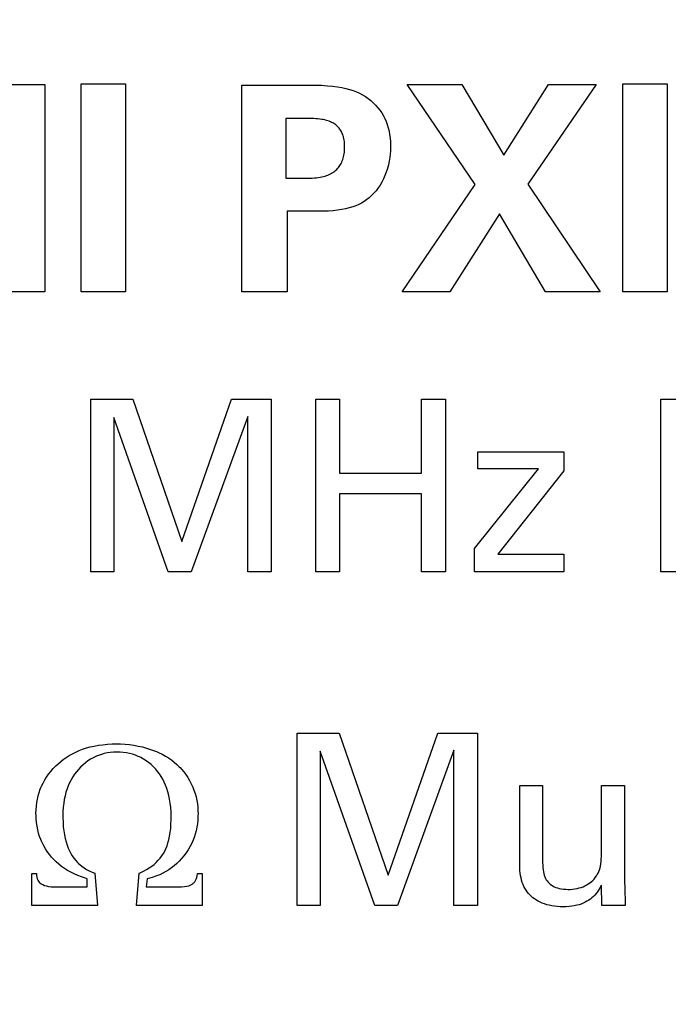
# Model space of a CAD drawing. Header units: inches. Extents: x 0.2 to 16.8, y 0.1 to 10.8.
# Tile 28 of 47: x 4.344 to 4.533, y 7.374 to 7.66. Entities that reach past the tile are written whole.
import ezdxf

# ---------------------------------------------------------------- set-up
doc = ezdxf.new("R2010")
doc.units = ezdxf.units.IN
doc.header["$LTSCALE"] = 0.935
doc.header["$MEASUREMENT"] = 0
doc.layers.get('0').update_dxf_attribs({"linetype": 'CONTINUOUS'})
doc.layers.add('ARTWORK', color=7, linetype='CONTINUOUS')
doc.layers.add('DIMENSIONS', color=7, linetype='CONTINUOUS')
doc.styles.get("Standard").update_dxf_attribs({"font": 'txt', "width": 0.8})
doc.dimstyles.new('DIMSTYLE_2', dxfattribs={"dimtxt": 0.125, "dimasz": 0.18, "dimexe": 0.18, "dimexo": 0.0625, "dimgap": 0.09, "dimtad": 0, "dimtih": 1, "dimtoh": 1, "dimdec": 3, "dimzin": 4, "dimdsep": 46, "dimtxsty": 'STANDARD', "dimblk": '_FILLED', "dimblk1": '_FILLED', "dimblk2": '_FILLED', "dimcen": 0.09, "dimadec": 0, "dimazin": 0, "dimtp": 0.001, "dimtm": 0.001, "dimtfac": 1, "dimtdec": 3, "dimtofl": 0, "dimtmove": 0, "dimatfit": 3, "dimldrblk": '_FILLED', "dimfxl": 1, "dimtolj": 1, "dimtzin": 4, "dimarcsym": 0})

# ---------------------------------------------------------------- blocks, each defined once
blk = doc.blocks.new('*D21')
at = {"layer": 'DIMENSIONS', "color": 2, "linetype": 'CONTINUOUS'}
blk.add_line((4.36747, 7.012), (4.36747, 2.31488), dxfattribs=at)
at = {"layer": 'DIMENSIONS', "color": 2, "linetype": 'CONTINUOUS', "width": 0.8}
for s, p in [(']', (4.42997, 2.15238)), ('1.37', (4.42997, 1.75238)), ('[', (4.42997, 1.65238)), ('.054', (4.42997, 1.12738)), ('10X -', (4.42997, 0.62738))]:
    blk.add_text(s, height=0.125, rotation=90, dxfattribs=at).set_placement(p)
blk = doc.blocks.new('_FILLED')
at = {"color": 0, "linetype": 'BYBLOCK'}
blk.add_solid([(0, 0), (-1, 0.1736), (-1, -0.1736)], dxfattribs=at)
blk = doc.blocks.new('*D22')
at = {"layer": 'DIMENSIONS', "color": 2, "linetype": 'CONTINUOUS'}
blk.add_line((4.70147, 7.012), (4.70147, 2.31488), dxfattribs=at)
at = {"layer": 'DIMENSIONS', "color": 2, "linetype": 'CONTINUOUS', "width": 0.8}
for s, p in [(']', (4.76397, 2.15238)), ('7.11', (4.76397, 1.75238)), ('[', (4.76397, 1.65238)), ('.280', (4.76397, 1.12738)), ('9X ', (4.76397, 0.82738))]:
    blk.add_text(s, height=0.125, rotation=90, dxfattribs=at).set_placement(p)
blk = doc.blocks.new('*D23')
at = {"layer": 'DIMENSIONS', "color": 2, "linetype": 'CONTINUOUS'}
for p, q in [((4.70947, 4.33777), (4.70947, 2.88968)), ((4.70947, 2.88968), (4.88728, 2.61657)), ((4.88728, 2.61657), (4.88728, 2.31488))]:
    blk.add_line(p, q, dxfattribs=at)
at = {"layer": 'DIMENSIONS', "color": 2, "linetype": 'CONTINUOUS', "width": 0.8}
for s, p in [(']', (4.94978, 2.15238)), ('7.32', (4.94978, 1.75238)), ('[', (4.94978, 1.65238)), ('.288', (4.94978, 1.12738))]:
    blk.add_text(s, height=0.125, rotation=90, dxfattribs=at).set_placement(p)

msp = doc.modelspace()

# ---------------------------------------------------------------- linework, layer by layer
at = {"layer": 'ARTWORK', "color": 7, "linetype": 'CONTINUOUS'}
for p, q in [((4.33947, 7.64138), (4.35147, 7.64138)), ((4.35147, 7.64138), (4.35147, 7.58115)), ((4.36204, 7.58115), (4.36204, 7.64155)), ((4.36204, 7.64155), (4.37496, 7.64155)), ((4.37496, 7.64155), (4.37496, 7.58115)), ((4.40878, 7.58115), (4.40878, 7.64122)), ((4.40878, 7.64122), (4.42741, 7.64122)), ((4.42741, 7.64122), (4.42985, 7.64119)), ((4.42985, 7.64119), (4.43185, 7.64113)), ((4.43185, 7.64113), (4.43358, 7.64103)), ((4.43358, 7.64103), (4.43512, 7.64089)), ((4.43512, 7.64089), (4.43651, 7.64071)), ((4.43651, 7.64071), (4.43778, 7.64049)), ((4.43778, 7.64049), (4.43896, 7.64023)), ((4.43896, 7.64023), (4.44005, 7.63993)), ((4.44005, 7.63993), (4.44108, 7.6396)), ((4.44108, 7.6396), (4.44205, 7.63923)), ((4.44205, 7.63923), (4.44296, 7.63881)), ((4.44296, 7.63881), (4.44382, 7.63836)), ((4.47651, 7.61231), (4.45676, 7.64138)), ((4.45676, 7.64138), (4.47268, 7.64138)), ((4.47268, 7.64138), (4.48484, 7.62088)), ((4.48484, 7.62088), (4.49783, 7.64138)), ((4.51166, 7.64138), (4.49183, 7.61239)), ((4.49783, 7.64138), (4.51166, 7.64138)), ((4.51941, 7.58115), (4.51941, 7.64155)), ((4.51941, 7.64155), (4.53232, 7.64155)), ((4.53232, 7.64155), (4.53232, 7.58115)), ((4.44382, 7.63836), (4.44465, 7.63786)), ((4.44465, 7.63786), (4.44543, 7.63732)), ((4.44543, 7.63732), (4.44618, 7.63672)), ((4.44618, 7.63672), (4.4469, 7.63608)), ((4.4469, 7.63608), (4.4476, 7.63539)), ((4.4476, 7.63539), (4.44826, 7.63463)), ((4.44826, 7.63463), (4.44884, 7.63389)), ((4.44884, 7.63389), (4.44937, 7.63311)), ((4.44937, 7.63311), (4.44985, 7.63231)), ((4.42152, 7.63147), (4.42152, 7.61414)), ((4.42802, 7.63147), (4.42152, 7.63147)), ((4.4289, 7.63146), (4.42802, 7.63147)), ((4.42962, 7.63145), (4.4289, 7.63146)), ((4.43026, 7.63142), (4.42962, 7.63145)), ((4.43085, 7.63138), (4.43026, 7.63142)), ((4.43141, 7.63132), (4.43085, 7.63138)), ((4.43193, 7.63125), (4.43141, 7.63132)), ((4.43241, 7.63116), (4.43193, 7.63125)), ((4.43287, 7.63106), (4.43241, 7.63116)), ((4.43331, 7.63095), (4.43287, 7.63106)), ((4.43372, 7.63083), (4.43331, 7.63095)), ((4.43411, 7.63069), (4.43372, 7.63083)), ((4.43448, 7.63054), (4.43411, 7.63069)), ((4.43483, 7.63038), (4.43448, 7.63054)), ((4.43516, 7.63021), (4.43483, 7.63038)), ((4.43547, 7.63002), (4.43516, 7.63021)), ((4.44985, 7.63231), (4.45027, 7.63148)), ((4.45027, 7.63148), (4.45065, 7.63062)), ((4.45065, 7.63062), (4.45098, 7.62973)), ((4.43577, 7.62982), (4.43547, 7.63002)), ((4.43605, 7.62962), (4.43577, 7.62982)), ((4.43631, 7.6294), (4.43605, 7.62962)), ((4.43656, 7.62916), (4.43631, 7.6294)), ((4.43679, 7.62892), (4.43656, 7.62916)), ((4.43701, 7.62866), (4.43679, 7.62892)), ((4.43722, 7.62839), (4.43701, 7.62866)), ((4.43741, 7.6281), (4.43722, 7.62839)), ((4.43759, 7.6278), (4.43741, 7.6281)), ((4.43776, 7.62749), (4.43759, 7.6278)), ((4.43791, 7.62716), (4.43776, 7.62749)), ((4.45098, 7.62973), (4.45126, 7.62881)), ((4.45126, 7.62881), (4.45149, 7.62785)), ((4.45149, 7.62785), (4.45168, 7.62686)), ((4.43805, 7.62681), (4.43791, 7.62716)), ((4.43817, 7.62644), (4.43805, 7.62681)), ((4.43823, 7.62625), (4.43817, 7.62644)), ((4.43828, 7.62606), (4.43823, 7.62625)), ((4.43838, 7.62565), (4.43828, 7.62606)), ((4.43846, 7.62523), (4.43838, 7.62565)), ((4.43852, 7.62478), (4.43846, 7.62523)), ((4.43856, 7.62431), (4.43852, 7.62478)), ((4.45168, 7.62686), (4.45181, 7.62582)), ((4.45181, 7.62582), (4.45189, 7.62475)), ((4.45189, 7.62475), (4.45193, 7.62362)), ((4.43846, 7.62126), (4.43852, 7.62173)), ((4.43852, 7.62173), (4.43856, 7.62223)), ((4.43859, 7.62382), (4.43856, 7.62431)), ((4.43856, 7.62223), (4.43859, 7.62276)), ((4.4386, 7.62331), (4.43859, 7.62382)), ((4.43859, 7.62276), (4.4386, 7.62331)), ((4.4519, 7.62218), (4.45181, 7.62099)), ((4.45193, 7.62339), (4.4519, 7.62218)), ((4.45193, 7.62362), (4.45193, 7.62339)), ((4.43759, 7.61847), (4.43775, 7.61881)), ((4.43775, 7.61881), (4.43791, 7.61917)), ((4.43791, 7.61917), (4.43805, 7.61955)), ((4.43805, 7.61955), (4.43817, 7.61995)), ((4.43817, 7.61995), (4.43828, 7.62036)), ((4.43828, 7.62036), (4.43838, 7.6208)), ((4.43838, 7.6208), (4.43846, 7.62126)), ((4.45155, 7.61913), (4.45132, 7.61802)), ((4.45173, 7.62027), (4.45155, 7.61913)), ((4.45181, 7.62099), (4.45173, 7.62027)), ((4.43515, 7.6158), (4.43546, 7.61601)), ((4.43546, 7.61601), (4.43576, 7.61623)), ((4.43576, 7.61623), (4.43603, 7.61647)), ((4.43603, 7.61647), (4.4363, 7.61671)), ((4.4363, 7.61671), (4.43655, 7.61697)), ((4.43655, 7.61697), (4.43678, 7.61724)), ((4.43678, 7.61724), (4.437, 7.61753)), ((4.437, 7.61753), (4.43721, 7.61783)), ((4.43721, 7.61783), (4.43741, 7.61814)), ((4.43741, 7.61814), (4.43759, 7.61847)), ((4.4507, 7.61589), (4.45031, 7.61489)), ((4.45103, 7.61694), (4.4507, 7.61589)), ((4.45132, 7.61802), (4.45103, 7.61694)), ((4.42152, 7.61414), (4.4277, 7.61414)), ((4.4277, 7.61414), (4.42847, 7.61416)), ((4.42847, 7.61416), (4.42916, 7.61419)), ((4.42916, 7.61419), (4.4298, 7.61423)), ((4.4298, 7.61423), (4.43039, 7.61429)), ((4.43039, 7.61429), (4.43095, 7.61436)), ((4.43095, 7.61436), (4.43148, 7.61445)), ((4.43148, 7.61445), (4.43198, 7.61455)), ((4.43198, 7.61455), (4.43245, 7.61466)), ((4.43245, 7.61466), (4.4329, 7.61479)), ((4.4329, 7.61479), (4.43333, 7.61493)), ((4.43333, 7.61493), (4.43373, 7.61508)), ((4.43373, 7.61508), (4.43411, 7.61524)), ((4.43411, 7.61524), (4.43448, 7.61542)), ((4.43448, 7.61542), (4.43482, 7.6156)), ((4.43482, 7.6156), (4.43515, 7.6158)), ((4.4494, 7.61301), (4.44889, 7.61213)), ((4.44988, 7.61393), (4.4494, 7.61301)), ((4.45031, 7.61489), (4.44988, 7.61393)), ((4.44773, 7.61053), (4.4471, 7.6098)), ((4.44833, 7.61131), (4.44773, 7.61053)), ((4.44889, 7.61213), (4.44833, 7.61131)), ((4.45535, 7.58115), (4.47651, 7.61231)), ((4.49183, 7.61239), (4.51282, 7.58115)), ((4.44426, 7.60739), (4.44352, 7.60695)), ((4.44502, 7.60792), (4.44426, 7.60739)), ((4.44574, 7.60849), (4.44502, 7.60792)), ((4.44644, 7.60912), (4.44574, 7.60849)), ((4.4471, 7.6098), (4.44644, 7.60912)), ((4.42186, 7.60456), (4.42186, 7.58115)), ((4.43072, 7.60456), (4.42186, 7.60456)), ((4.43238, 7.60457), (4.43072, 7.60456)), ((4.43388, 7.60462), (4.43238, 7.60457)), ((4.43526, 7.60472), (4.43388, 7.60462)), ((4.43655, 7.60486), (4.43526, 7.60472)), ((4.43776, 7.60504), (4.43655, 7.60486)), ((4.4389, 7.60527), (4.43776, 7.60504)), ((4.43996, 7.60553), (4.4389, 7.60527)), ((4.44095, 7.60583), (4.43996, 7.60553)), ((4.44187, 7.60617), (4.44095, 7.60583)), ((4.44273, 7.60655), (4.44187, 7.60617)), ((4.44352, 7.60695), (4.44273, 7.60655)), ((4.48358, 7.60381), (4.46918, 7.58115)), ((4.497, 7.58115), (4.48358, 7.60381)), ((4.35147, 7.58115), (4.33372, 7.58115)), ((4.37496, 7.58115), (4.36204, 7.58115)), ((4.42186, 7.58115), (4.40878, 7.58115)), ((4.46918, 7.58115), (4.45535, 7.58115)), ((4.51282, 7.58115), (4.497, 7.58115)), ((4.53232, 7.58115), (4.51941, 7.58115)), ((4.36482, 7.49984), (4.36482, 7.54996)), ((4.36482, 7.54996), (4.37711, 7.54996)), ((4.37711, 7.54996), (4.39127, 7.50865)), ((4.39127, 7.50865), (4.40578, 7.54996)), ((4.40578, 7.54996), (4.41723, 7.54996)), ((4.41723, 7.54996), (4.41723, 7.49984)), ((4.43021, 7.49984), (4.43021, 7.54996)), ((4.43021, 7.54996), (4.43715, 7.54996)), ((4.43715, 7.54996), (4.43715, 7.52844)), ((4.46097, 7.52844), (4.46097, 7.54996)), ((4.46097, 7.54996), (4.46791, 7.54996)), ((4.46791, 7.54996), (4.46791, 7.49984)), ((4.53045, 7.49984), (4.53045, 7.54996)), ((4.53045, 7.54996), (4.54534, 7.54996)), ((4.37155, 7.54468), (4.37155, 7.49984)), ((4.38738, 7.49984), (4.37155, 7.54468)), ((4.41043, 7.54496), (4.39397, 7.49984)), ((4.41043, 7.49984), (4.41043, 7.54496)), ((4.47728, 7.52976), (4.47728, 7.53469)), ((4.47728, 7.53469), (4.50233, 7.53469)), ((4.50233, 7.53469), (4.50233, 7.52913)), ((4.43715, 7.52844), (4.46097, 7.52844)), ((4.4763, 7.50657), (4.49491, 7.52976)), ((4.49491, 7.52976), (4.47728, 7.52976)), ((4.50233, 7.52913), (4.48311, 7.50491)), ((4.43715, 7.52247), (4.43715, 7.49984)), ((4.46097, 7.52247), (4.43715, 7.52247)), ((4.46097, 7.49984), (4.46097, 7.52247)), ((4.4763, 7.49984), (4.4763, 7.50657)), ((4.48311, 7.50491), (4.50233, 7.50491)), ((4.50233, 7.50491), (4.50233, 7.49984)), ((4.37155, 7.49984), (4.36482, 7.49984)), ((4.39397, 7.49984), (4.38738, 7.49984)), ((4.41723, 7.49984), (4.41043, 7.49984)), ((4.43715, 7.49984), (4.43021, 7.49984)), ((4.46791, 7.49984), (4.46097, 7.49984)), ((4.50233, 7.49984), (4.4763, 7.49984)), ((4.5466, 7.49984), (4.53045, 7.49984)), ((4.42477, 7.40287), (4.42477, 7.45299)), ((4.42477, 7.45299), (4.43705, 7.45299)), ((4.43705, 7.45299), (4.45121, 7.41169)), ((4.45121, 7.41169), (4.46572, 7.45299)), ((4.46572, 7.45299), (4.47718, 7.45299)), ((4.47718, 7.45299), (4.47718, 7.40287)), ((4.35951, 7.447), (4.36046, 7.44748)), ((4.36046, 7.44748), (4.36146, 7.44792)), ((4.36146, 7.44792), (4.36249, 7.44831)), ((4.36249, 7.44831), (4.36357, 7.44866)), ((4.36357, 7.44866), (4.36469, 7.44897)), ((4.36469, 7.44897), (4.36586, 7.44923)), ((4.36586, 7.44923), (4.36707, 7.44945)), ((4.36707, 7.44945), (4.36834, 7.44962)), ((4.36834, 7.44962), (4.36966, 7.44975)), ((4.36964, 7.44722), (4.36877, 7.44704)), ((4.37053, 7.44735), (4.36964, 7.44722)), ((4.36966, 7.44975), (4.37104, 7.44982)), ((4.37145, 7.44743), (4.37053, 7.44735)), ((4.37104, 7.44982), (4.37233, 7.44984)), ((4.3724, 7.44745), (4.37145, 7.44743)), ((4.37233, 7.44984), (4.3735, 7.44982)), ((4.37335, 7.44743), (4.3724, 7.44745)), ((4.3743, 7.44735), (4.37335, 7.44743)), ((4.3735, 7.44982), (4.37483, 7.44975)), ((4.37523, 7.44723), (4.3743, 7.44735)), ((4.37483, 7.44975), (4.37613, 7.44963)), ((4.37612, 7.44705), (4.37523, 7.44723)), ((4.37613, 7.44963), (4.3774, 7.44945)), ((4.3774, 7.44945), (4.37864, 7.44922)), ((4.37864, 7.44922), (4.37985, 7.44895)), ((4.37985, 7.44895), (4.38104, 7.44862)), ((4.38104, 7.44862), (4.38221, 7.44825)), ((4.38221, 7.44825), (4.38335, 7.44782)), ((4.38335, 7.44782), (4.38392, 7.44759)), ((4.38392, 7.44759), (4.38448, 7.44735)), ((4.38448, 7.44735), (4.38457, 7.44731)), ((4.38457, 7.44731), (4.38556, 7.44682)), ((4.4315, 7.44772), (4.4315, 7.40287)), ((4.44733, 7.40287), (4.4315, 7.44772)), ((4.47037, 7.448), (4.45392, 7.40287)), ((4.47037, 7.40287), (4.47037, 7.448)), ((4.35525, 7.44398), (4.35603, 7.44467)), ((4.35603, 7.44467), (4.35685, 7.44532)), ((4.35685, 7.44532), (4.3577, 7.44592)), ((4.3577, 7.44592), (4.35859, 7.44649)), ((4.35859, 7.44649), (4.35951, 7.447)), ((4.3633, 7.44435), (4.36259, 7.44375)), ((4.36403, 7.44489), (4.3633, 7.44435)), ((4.36477, 7.44537), (4.36403, 7.44489)), ((4.36553, 7.44581), (4.36477, 7.44537)), ((4.36631, 7.44619), (4.36553, 7.44581)), ((4.36671, 7.44636), (4.36631, 7.44619)), ((4.36711, 7.44652), (4.36671, 7.44636)), ((4.36793, 7.44681), (4.36711, 7.44652)), ((4.36877, 7.44704), (4.36793, 7.44681)), ((4.37698, 7.44682), (4.37612, 7.44705)), ((4.37782, 7.44655), (4.37698, 7.44682)), ((4.37863, 7.44622), (4.37782, 7.44655)), ((4.37903, 7.44604), (4.37863, 7.44622)), ((4.37942, 7.44585), (4.37903, 7.44604)), ((4.38018, 7.44542), (4.37942, 7.44585)), ((4.38093, 7.44495), (4.38018, 7.44542)), ((4.38165, 7.44443), (4.38093, 7.44495)), ((4.38236, 7.44385), (4.38165, 7.44443)), ((4.38556, 7.44682), (4.38651, 7.4463)), ((4.38651, 7.4463), (4.38741, 7.44575)), ((4.38741, 7.44575), (4.38826, 7.44517)), ((4.38826, 7.44517), (4.38906, 7.44455)), ((4.38906, 7.44455), (4.38982, 7.4439)), ((4.35261, 7.44105), (4.35326, 7.44187)), ((4.35326, 7.44187), (4.35395, 7.44268)), ((4.35395, 7.44268), (4.35471, 7.44346)), ((4.35471, 7.44346), (4.35525, 7.44398)), ((4.36068, 7.44175), (4.36012, 7.44101)), ((4.36128, 7.44245), (4.36068, 7.44175)), ((4.36189, 7.44309), (4.36128, 7.44245)), ((4.36259, 7.44375), (4.36189, 7.44309)), ((4.38304, 7.44321), (4.38236, 7.44385)), ((4.38371, 7.44252), (4.38304, 7.44321)), ((4.38428, 7.44185), (4.38371, 7.44252)), ((4.38482, 7.44113), (4.38428, 7.44185)), ((4.38982, 7.4439), (4.39054, 7.44321)), ((4.39054, 7.44321), (4.39088, 7.44285)), ((4.39088, 7.44285), (4.39122, 7.44248)), ((4.39122, 7.44248), (4.39185, 7.44172)), ((4.39185, 7.44172), (4.39245, 7.44092)), ((4.35101, 7.43848), (4.35149, 7.43936)), ((4.35149, 7.43936), (4.35202, 7.44021)), ((4.35202, 7.44021), (4.35261, 7.44105)), ((4.3587, 7.43858), (4.3583, 7.43769)), ((4.35913, 7.43943), (4.3587, 7.43858)), ((4.3596, 7.44024), (4.35913, 7.43943)), ((4.36012, 7.44101), (4.3596, 7.44024)), ((4.38532, 7.44038), (4.38482, 7.44113)), ((4.38578, 7.43959), (4.38532, 7.44038)), ((4.38621, 7.43874), (4.38578, 7.43959)), ((4.38659, 7.43786), (4.38621, 7.43874)), ((4.39245, 7.44092), (4.39301, 7.44008)), ((4.39301, 7.44008), (4.39355, 7.43917)), ((4.39355, 7.43917), (4.39403, 7.43825)), ((4.34958, 7.43478), (4.34986, 7.43574)), ((4.34986, 7.43574), (4.35019, 7.43667)), ((4.35019, 7.43667), (4.35038, 7.43714)), ((4.35038, 7.43714), (4.35058, 7.43759)), ((4.35058, 7.43759), (4.35101, 7.43848)), ((4.35764, 7.4358), (4.35738, 7.43478)), ((4.35795, 7.43677), (4.35764, 7.4358)), ((4.3583, 7.43769), (4.35795, 7.43677)), ((4.38694, 7.43692), (4.38659, 7.43786)), ((4.38725, 7.43593), (4.38694, 7.43692)), ((4.38752, 7.43489), (4.38725, 7.43593)), ((4.39403, 7.43825), (4.39446, 7.43732)), ((4.39446, 7.43732), (4.39483, 7.43637)), ((4.39483, 7.43637), (4.395, 7.43589)), ((4.395, 7.43589), (4.39516, 7.43541)), ((4.48946, 7.41432), (4.48946, 7.43772)), ((4.48946, 7.43772), (4.49613, 7.43772)), ((4.49613, 7.43772), (4.49613, 7.4153)), ((4.5132, 7.41801), (4.5132, 7.43772)), ((4.5132, 7.43772), (4.51994, 7.43772)), ((4.51994, 7.43772), (4.51994, 7.4094)), ((4.34917, 7.43278), (4.34935, 7.43379)), ((4.34935, 7.43379), (4.34958, 7.43478)), ((4.35716, 7.43371), (4.35698, 7.43259)), ((4.35738, 7.43478), (4.35716, 7.43371)), ((4.38774, 7.43379), (4.38752, 7.43489)), ((4.38793, 7.43262), (4.38774, 7.43379)), ((4.39516, 7.43541), (4.39543, 7.43443)), ((4.39543, 7.43443), (4.39565, 7.43343)), ((4.39565, 7.43343), (4.39582, 7.43241)), ((4.34893, 7.42958), (4.34896, 7.43068)), ((4.34896, 7.43068), (4.34904, 7.43174)), ((4.34904, 7.43174), (4.34917, 7.43278)), ((4.35677, 7.43019), (4.35674, 7.42891)), ((4.35685, 7.43142), (4.35677, 7.43019)), ((4.35698, 7.43259), (4.35685, 7.43142)), ((4.38807, 7.43139), (4.38793, 7.43262)), ((4.38816, 7.4301), (4.38807, 7.43139)), ((4.3882, 7.42873), (4.38816, 7.4301)), ((4.39582, 7.43241), (4.39593, 7.43137)), ((4.39593, 7.43137), (4.39599, 7.43031)), ((4.39599, 7.43031), (4.39601, 7.42958)), ((4.34894, 7.42914), (4.34893, 7.42958)), ((4.34898, 7.42804), (4.34894, 7.42914)), ((4.34908, 7.42697), (4.34898, 7.42804)), ((4.35674, 7.42891), (4.35674, 7.42884)), ((4.35674, 7.42884), (4.35674, 7.42848)), ((4.35674, 7.42848), (4.35678, 7.42709)), ((4.38815, 7.42654), (4.38819, 7.42791)), ((4.38819, 7.42791), (4.3882, 7.42836)), ((4.3882, 7.42836), (4.3882, 7.42873)), ((4.39593, 7.42771), (4.39582, 7.42664)), ((4.39599, 7.42881), (4.39593, 7.42771)), ((4.39601, 7.42958), (4.39599, 7.42881)), ((4.34923, 7.42593), (4.34908, 7.42697)), ((4.34943, 7.42492), (4.34923, 7.42593)), ((4.34968, 7.42394), (4.34943, 7.42492)), ((4.35678, 7.42709), (4.35687, 7.42579)), ((4.35687, 7.42579), (4.357, 7.42458)), ((4.357, 7.42458), (4.35718, 7.42344)), ((4.38793, 7.42409), (4.38806, 7.42527)), ((4.38806, 7.42527), (4.38815, 7.42654)), ((4.39544, 7.4246), (4.39517, 7.42361)), ((4.39565, 7.42561), (4.39544, 7.4246)), ((4.39582, 7.42664), (4.39565, 7.42561)), ((4.34998, 7.42299), (4.34968, 7.42394)), ((4.35032, 7.42206), (4.34998, 7.42299)), ((4.35052, 7.42161), (4.35032, 7.42206)), ((4.35072, 7.42116), (4.35052, 7.42161)), ((4.35718, 7.42344), (4.3574, 7.42238)), ((4.3574, 7.42238), (4.35766, 7.42138)), ((4.35766, 7.42138), (4.35795, 7.42045)), ((4.38728, 7.42106), (4.38754, 7.42199)), ((4.38754, 7.42199), (4.38775, 7.423)), ((4.38775, 7.423), (4.38793, 7.42409)), ((4.3945, 7.42172), (4.39408, 7.42081)), ((4.39486, 7.42266), (4.3945, 7.42172)), ((4.39517, 7.42361), (4.39486, 7.42266)), ((4.35117, 7.42027), (4.35072, 7.42116)), ((4.35166, 7.41941), (4.35117, 7.42027)), ((4.35221, 7.41857), (4.35166, 7.41941)), ((4.35281, 7.41775), (4.35221, 7.41857)), ((4.35795, 7.42045), (4.35828, 7.41959)), ((4.35828, 7.41959), (4.35865, 7.41878)), ((4.35865, 7.41878), (4.35905, 7.41803)), ((4.38595, 7.41799), (4.38633, 7.41867)), ((4.38633, 7.41867), (4.38668, 7.4194)), ((4.38668, 7.4194), (4.387, 7.42019)), ((4.387, 7.42019), (4.38728, 7.42106)), ((4.39311, 7.41905), (4.39254, 7.41819)), ((4.39362, 7.41992), (4.39311, 7.41905)), ((4.39408, 7.42081), (4.39362, 7.41992)), ((4.35344, 7.41698), (4.35281, 7.41775)), ((4.35377, 7.41661), (4.35344, 7.41698)), ((4.35412, 7.41624), (4.35377, 7.41661)), ((4.35483, 7.41554), (4.35412, 7.41624)), ((4.35905, 7.41803), (4.35949, 7.4173)), ((4.35949, 7.4173), (4.35997, 7.41662)), ((4.35997, 7.41662), (4.36049, 7.41599)), ((4.36049, 7.41599), (4.36104, 7.41539)), ((4.38388, 7.41543), (4.38447, 7.41603)), ((4.38447, 7.41603), (4.38501, 7.41665)), ((4.38501, 7.41665), (4.3855, 7.41731)), ((4.3855, 7.41731), (4.38573, 7.41765)), ((4.38573, 7.41765), (4.38595, 7.41799)), ((4.39056, 7.4158), (4.38983, 7.4151)), ((4.39125, 7.41656), (4.39056, 7.4158)), ((4.39192, 7.41736), (4.39125, 7.41656)), ((4.39254, 7.41819), (4.39192, 7.41736)), ((4.51312, 7.41564), (4.51317, 7.41636)), ((4.51317, 7.41636), (4.5132, 7.41715)), ((4.5132, 7.41715), (4.5132, 7.41801)), ((4.35558, 7.41488), (4.35483, 7.41554)), ((4.35638, 7.41425), (4.35558, 7.41488)), ((4.35722, 7.41365), (4.35638, 7.41425)), ((4.35811, 7.41309), (4.35722, 7.41365)), ((4.35905, 7.41257), (4.35811, 7.41309)), ((4.36104, 7.41539), (4.36133, 7.4151)), ((4.36133, 7.4151), (4.36163, 7.41483)), ((4.36163, 7.41483), (4.36227, 7.41431)), ((4.36227, 7.41431), (4.36294, 7.41383)), ((4.36294, 7.41383), (4.36365, 7.41338)), ((4.36365, 7.41338), (4.36441, 7.41297)), ((4.36441, 7.41297), (4.36522, 7.4126)), ((4.37922, 7.41242), (4.38015, 7.41286)), ((4.38015, 7.41286), (4.38101, 7.41332)), ((4.38101, 7.41332), (4.38181, 7.41381)), ((4.38181, 7.41381), (4.38256, 7.41432)), ((4.38256, 7.41432), (4.38324, 7.41486)), ((4.38324, 7.41486), (4.38388, 7.41543)), ((4.38749, 7.41328), (4.38666, 7.41276)), ((4.3883, 7.41384), (4.38749, 7.41328)), ((4.38908, 7.41445), (4.3883, 7.41384)), ((4.38983, 7.4151), (4.38908, 7.41445)), ((4.48947, 7.41381), (4.48946, 7.41432)), ((4.48951, 7.41304), (4.48947, 7.41381)), ((4.48959, 7.4123), (4.48951, 7.41304)), ((4.49613, 7.4153), (4.49614, 7.41465)), ((4.49614, 7.41465), (4.49617, 7.41395)), ((4.49617, 7.41395), (4.49624, 7.41331)), ((4.49624, 7.41331), (4.49634, 7.41272)), ((4.51245, 7.41278), (4.51263, 7.41327)), ((4.51263, 7.41327), (4.51279, 7.4138)), ((4.51279, 7.4138), (4.51293, 7.41437)), ((4.51293, 7.41437), (4.51304, 7.41498)), ((4.51304, 7.41498), (4.51312, 7.41564)), ((4.34774, 7.40287), (4.34774, 7.4122)), ((4.34774, 7.4122), (4.34904, 7.4122)), ((4.34904, 7.4122), (4.34909, 7.41163)), ((4.34909, 7.41163), (4.34918, 7.41109)), ((4.34918, 7.41109), (4.34931, 7.41063)), ((4.34931, 7.41063), (4.34946, 7.41025)), ((4.34946, 7.41025), (4.34964, 7.40993)), ((4.36003, 7.41208), (4.35905, 7.41257)), ((4.36107, 7.41162), (4.36003, 7.41208)), ((4.36217, 7.4112), (4.36107, 7.41162)), ((4.36332, 7.41081), (4.36217, 7.4112)), ((4.36381, 7.41067), (4.36332, 7.41081)), ((4.36381, 7.4083), (4.36381, 7.41067)), ((4.36522, 7.4126), (4.36599, 7.4123)), ((4.36599, 7.4123), (4.36683, 7.40287)), ((4.37811, 7.40287), (4.37892, 7.4123)), ((4.37892, 7.4123), (4.37922, 7.41242)), ((4.38123, 7.41067), (4.38096, 7.4083)), ((4.38196, 7.41085), (4.38123, 7.41067)), ((4.38297, 7.41114), (4.38196, 7.41085)), ((4.38395, 7.41148), (4.38297, 7.41114)), ((4.38488, 7.41186), (4.38395, 7.41148)), ((4.38579, 7.41229), (4.38488, 7.41186)), ((4.38666, 7.41276), (4.38579, 7.41229)), ((4.39506, 7.4098), (4.3953, 7.41015)), ((4.3953, 7.41015), (4.3955, 7.41056)), ((4.3955, 7.41056), (4.39567, 7.41101)), ((4.39567, 7.41101), (4.3958, 7.41153)), ((4.3958, 7.41153), (4.39589, 7.41211)), ((4.39589, 7.41211), (4.3959, 7.4122)), ((4.3959, 7.4122), (4.3972, 7.4122)), ((4.3972, 7.4122), (4.3972, 7.40287)), ((4.4897, 7.41158), (4.48959, 7.4123)), ((4.48984, 7.4109), (4.4897, 7.41158)), ((4.49001, 7.41024), (4.48984, 7.4109)), ((4.49021, 7.40962), (4.49001, 7.41024)), ((4.49634, 7.41272), (4.49646, 7.41218)), ((4.49646, 7.41218), (4.49661, 7.41168)), ((4.49661, 7.41168), (4.49678, 7.41122)), ((4.49678, 7.41122), (4.49697, 7.41079)), ((4.49697, 7.41079), (4.49719, 7.4104)), ((4.49719, 7.4104), (4.49744, 7.41003)), ((4.49744, 7.41003), (4.49771, 7.40969)), ((4.51027, 7.40982), (4.51068, 7.41019)), ((4.51068, 7.41019), (4.51106, 7.41059)), ((4.51106, 7.41059), (4.51141, 7.41102)), ((4.51141, 7.41102), (4.51174, 7.41148)), ((4.51174, 7.41148), (4.512, 7.41189)), ((4.512, 7.41189), (4.51224, 7.41232)), ((4.51224, 7.41232), (4.51245, 7.41278)), ((4.34964, 7.40993), (4.34985, 7.40967)), ((4.34985, 7.40967), (4.35009, 7.40946)), ((4.35009, 7.40946), (4.35047, 7.40919)), ((4.35047, 7.40919), (4.3509, 7.40896)), ((4.3509, 7.40896), (4.3514, 7.40876)), ((4.3514, 7.40876), (4.35195, 7.40858)), ((4.35195, 7.40858), (4.35259, 7.40845)), ((4.35259, 7.40845), (4.3533, 7.40836)), ((4.3533, 7.40836), (4.3541, 7.4083)), ((4.3541, 7.4083), (4.35457, 7.4083)), ((4.35457, 7.4083), (4.36381, 7.4083)), ((4.38096, 7.4083), (4.39029, 7.4083)), ((4.39029, 7.4083), (4.39124, 7.40833)), ((4.39124, 7.40833), (4.39204, 7.4084)), ((4.39204, 7.4084), (4.39272, 7.40851)), ((4.39272, 7.40851), (4.39329, 7.40865)), ((4.39329, 7.40865), (4.39377, 7.40882)), ((4.39377, 7.40882), (4.39416, 7.40901)), ((4.39416, 7.40901), (4.39448, 7.40922)), ((4.39448, 7.40922), (4.39464, 7.40935)), ((4.39464, 7.40935), (4.39479, 7.40949)), ((4.39479, 7.40949), (4.39506, 7.4098)), ((4.49044, 7.40902), (4.49021, 7.40962)), ((4.49071, 7.40845), (4.49044, 7.40902)), ((4.49099, 7.4079), (4.49071, 7.40845)), ((4.49131, 7.40738), (4.49099, 7.4079)), ((4.49165, 7.40689), (4.49131, 7.40738)), ((4.49771, 7.40969), (4.498, 7.40938)), ((4.498, 7.40938), (4.49833, 7.40909)), ((4.49833, 7.40909), (4.49868, 7.40883)), ((4.49868, 7.40883), (4.49906, 7.40858)), ((4.49906, 7.40858), (4.49948, 7.40837)), ((4.49948, 7.40837), (4.49993, 7.40817)), ((4.49993, 7.40817), (4.50042, 7.408)), ((4.50042, 7.408), (4.50096, 7.40786)), ((4.50096, 7.40786), (4.50153, 7.40775)), ((4.50153, 7.40775), (4.50215, 7.40766)), ((4.50215, 7.40766), (4.50283, 7.40761)), ((4.50283, 7.40761), (4.50356, 7.40759)), ((4.50356, 7.40759), (4.50414, 7.4076)), ((4.50414, 7.4076), (4.50483, 7.40765)), ((4.50483, 7.40765), (4.50549, 7.40773)), ((4.50549, 7.40773), (4.50613, 7.40785)), ((4.50613, 7.40785), (4.50674, 7.40799)), ((4.50674, 7.40799), (4.50733, 7.40817)), ((4.50733, 7.40817), (4.50788, 7.40837)), ((4.50788, 7.40837), (4.50841, 7.40861)), ((4.50841, 7.40861), (4.50892, 7.40887)), ((4.50892, 7.40887), (4.50939, 7.40916)), ((4.50939, 7.40916), (4.50985, 7.40948)), ((4.50985, 7.40948), (4.51027, 7.40982)), ((4.51239, 7.4074), (4.51203, 7.40688)), ((4.51273, 7.40797), (4.51239, 7.4074)), ((4.51308, 7.40861), (4.51273, 7.40797)), ((4.5132, 7.40884), (4.51308, 7.40861)), ((4.51334, 7.40287), (4.5132, 7.40884)), ((4.51994, 7.4094), (4.51996, 7.40856)), ((4.51996, 7.40856), (4.52014, 7.40287)), ((4.49203, 7.40642), (4.49165, 7.40689)), ((4.49242, 7.40598), (4.49203, 7.40642)), ((4.49285, 7.40556), (4.49242, 7.40598)), ((4.4933, 7.40517), (4.49285, 7.40556)), ((4.49379, 7.4048), (4.4933, 7.40517)), ((4.49404, 7.40463), (4.49379, 7.4048)), ((4.4943, 7.40446), (4.49404, 7.40463)), ((4.49484, 7.40414), (4.4943, 7.40446)), ((4.50951, 7.40443), (4.509, 7.40412)), ((4.50999, 7.40477), (4.50951, 7.40443)), ((4.51044, 7.40513), (4.50999, 7.40477)), ((4.51087, 7.40552), (4.51044, 7.40513)), ((4.51127, 7.40594), (4.51087, 7.40552)), ((4.51166, 7.40639), (4.51127, 7.40594)), ((4.51203, 7.40688), (4.51166, 7.40639)), ((4.36683, 7.40287), (4.34774, 7.40287)), ((4.3972, 7.40287), (4.37811, 7.40287)), ((4.4315, 7.40287), (4.42477, 7.40287)), ((4.45392, 7.40287), (4.44733, 7.40287)), ((4.47718, 7.40287), (4.47037, 7.40287)), ((4.49541, 7.40385), (4.49484, 7.40414)), ((4.49602, 7.40359), (4.49541, 7.40385)), ((4.49665, 7.40335), (4.49602, 7.40359)), ((4.49732, 7.40314), (4.49665, 7.40335)), ((4.49802, 7.40296), (4.49732, 7.40314)), ((4.49876, 7.40281), (4.49802, 7.40296)), ((4.49954, 7.40269), (4.49876, 7.40281)), ((4.50035, 7.4026), (4.49954, 7.40269)), ((4.5012, 7.40255), (4.50035, 7.4026)), ((4.5021, 7.40253), (4.5012, 7.40255)), ((4.50297, 7.40255), (4.5021, 7.40253)), ((4.5038, 7.4026), (4.50297, 7.40255)), ((4.50459, 7.40269), (4.5038, 7.4026)), ((4.50533, 7.40281), (4.50459, 7.40269)), ((4.50603, 7.40296), (4.50533, 7.40281)), ((4.50669, 7.40313), (4.50603, 7.40296)), ((4.50732, 7.40334), (4.50669, 7.40313)), ((4.50791, 7.40357), (4.50732, 7.40334)), ((4.50847, 7.40383), (4.50791, 7.40357)), ((4.509, 7.40412), (4.50847, 7.40383)), ((4.52014, 7.40287), (4.51334, 7.40287))]:
    msp.add_line(p, q, dxfattribs=at)

# ---------------------------------------------------------------- dimensions: what is measured, and where the dimension line sits
at = {"layer": 'DIMENSIONS', "color": 2, "linetype": 'CONTINUOUS'}
for feature_location, text, picture, middle in [((4.36747, 7.012), '10X -<>', '*D21', (4.36747, 1.43988)), ((4.70147, 7.012), '9X <>', '*D22', (4.70147, 1.53988))]:
    dim = msp.add_ordinate_dim(feature_location=feature_location, offset=(0, -4.69712), dtype=1, origin=(4.42147, 8.01664), text=text, dimstyle='DIMSTYLE_2', dxfattribs=at)
    dim.commit()
    dim.dimension.update_dxf_attribs({"geometry": picture, "text_midpoint": middle})
dim = msp.add_ordinate_dim(feature_location=(4.70947, 4.33777), offset=(0.17781, -2.02289), dtype=0, origin=(4.42147, 8.01664), dimstyle='DIMSTYLE_2', dxfattribs=at)
dim.commit()
dim.dimension.update_dxf_attribs({"geometry": '*D23', "text_midpoint": (4.88728, 1.68988)})

doc.saveas('drawing.dxf')
